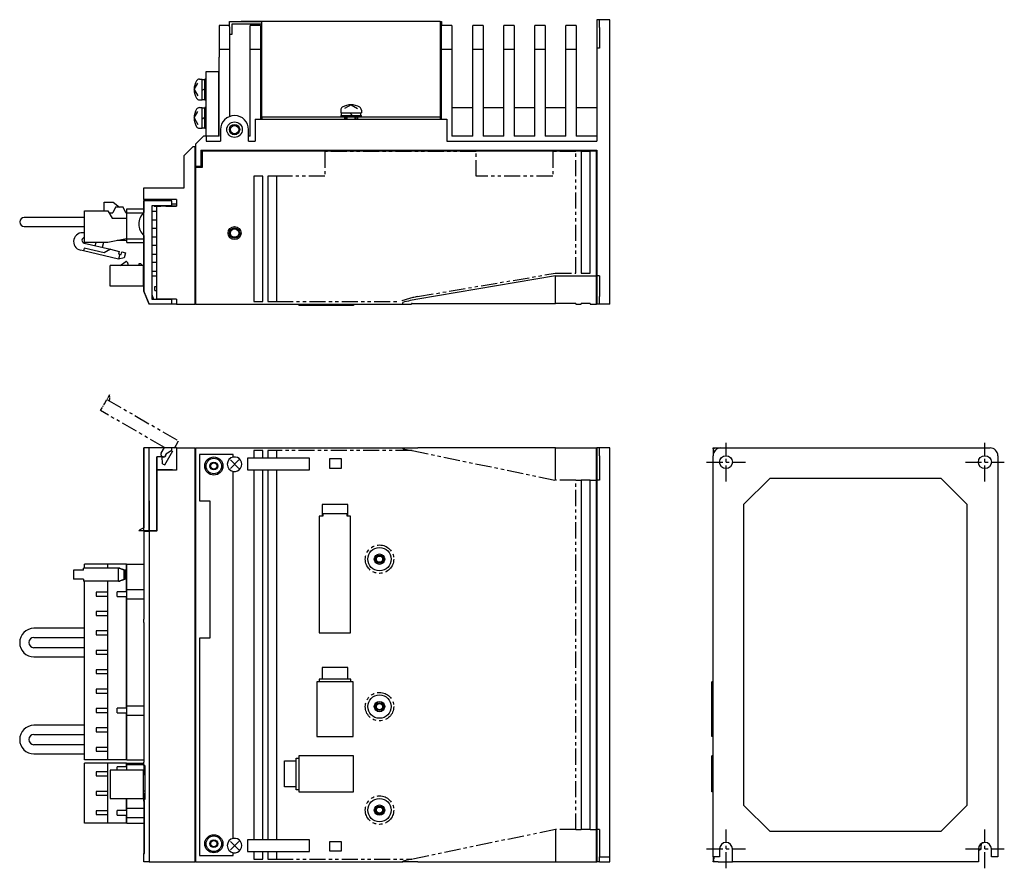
# Model space of a CAD drawing. Extents: x -778 to 8, y -354 to 171.
# Tile 3 of 3: x -373 to 8, y -157 to 171. Entities that reach past the tile are written whole.
import ezdxf

# ---------------------------------------------------------------- set-up
doc = ezdxf.new("R2010")
doc.units = 0
doc.linetypes.add('CENTER', pattern=[2, 1.25, -0.25, 0.25, -0.25])
doc.linetypes.add('PHANTOM', pattern=[2.5, 1.25, -0.25, 0.25, -0.25, 0.25, -0.25])
for name, color, linetype in [('CENTER', 6, 'CENTER'), ('OUTLINE', 7, 'CONTINUOUS'), ('PHANTOM', 3, 'PHANTOM'), ('THIN_LINE', 6, 'CONTINUOUS')]:
    doc.layers.add(name, color=color, linetype=linetype)

msp = doc.modelspace()

# ---------------------------------------------------------------- linework, layer by layer
at = {"layer": 'CENTER', "ltscale": 5}
for p, q in [((-100, -7.5), (-100, 7.5)), ((0, -7.5), (0, 7.5)), ((-107.5, 0), (-92.5, 0)), ((-7.5, 0), (7.5, 0)), ((-100, -157), (-100, -142)), ((0, -157), (0, -142)), ((-107.5, -149.5), (-92.5, -149.5)), ((-7.5, -149.5), (7.5, -149.5))]:
    msp.add_line(p, q, dxfattribs=at)
at = {"layer": 'OUTLINE'}
for p, q in [((-295.87, 168.73), (-295.87, 165.73)), ((-291.87, 168.73), (-295.87, 168.73)), ((-291.87, 170.33), (-279.37, 170.33)), ((-291.87, 168.32), (-291.87, 170.33)), ((-291.87, 168.32), (-291.87, 165.73)), ((-279.37, 169.33), (-290.87, 169.33)), ((-290.87, 169.33), (-290.87, 165.33)), ((-287.37, 170.43), (-226.37, 170.43)), ((-287.37, 170.43), (-287.37, 170.33)), ((-283.87, 165.73), (-283.87, 168.73)), ((-279.87, 168.73), (-283.87, 168.73)), ((-279.87, 168.73), (-279.87, 165.73)), ((-279.37, 133.53), (-279.37, 170.33)), ((-210.37, 170.33), (-279.37, 170.33)), ((-226.37, 170.43), (-226.37, 170.33)), ((-210.37, 170.33), (-209.87, 170.33)), ((-210.37, 170.33), (-210.37, 133.53)), ((-209.87, 169.33), (-210.37, 169.33)), ((-209.87, 170.33), (-209.87, 169.33)), ((-209.87, 169.33), (-209.87, 168.73)), ((-209.87, 165.73), (-209.87, 168.73)), ((-205.87, 168.73), (-209.87, 168.73)), ((-205.87, 168.73), (-205.87, 165.73)), ((-197.87, 165.73), (-197.87, 168.73)), ((-193.87, 168.73), (-197.87, 168.73)), ((-193.87, 168.73), (-193.87, 165.73)), ((-185.87, 165.73), (-185.87, 168.73)), ((-181.87, 168.73), (-185.87, 168.73)), ((-181.87, 168.73), (-181.87, 165.73)), ((-173.87, 165.73), (-173.87, 168.73)), ((-169.87, 168.73), (-173.87, 168.73)), ((-169.87, 168.73), (-169.87, 165.73)), ((-161.87, 165.73), (-161.87, 168.73)), ((-157.87, 168.73), (-161.87, 168.73)), ((-157.87, 168.73), (-157.87, 165.73)), ((-149.87, 171.03), (-149.87, 166.03)), ((-148.87, 171.03), (-149.87, 171.03)), ((-148.87, 168.03), (-148.87, 171.03)), ((-144.87, 171.03), (-148.87, 171.03)), ((-148.87, 168.03), (-148.87, 160.03)), ((-144.87, 168.03), (-144.87, 171.03)), ((-144.87, 64.03), (-144.87, 168.03)), ((-295.87, 165.73), (-295.87, 165.53)), ((-295.87, 165.53), (-295.87, 159.53)), ((-291.87, 165.73), (-291.87, 165.53)), ((-291.87, 165.53), (-291.87, 159.53)), ((-290.87, 165.33), (-291.87, 165.33)), ((-283.87, 165.53), (-283.87, 165.73)), ((-283.87, 159.53), (-283.87, 165.53)), ((-279.87, 165.73), (-279.87, 165.53)), ((-279.87, 165.53), (-279.87, 159.53)), ((-209.87, 165.53), (-209.87, 165.73)), ((-209.87, 159.53), (-209.87, 165.53)), ((-205.87, 165.73), (-205.87, 165.53)), ((-205.87, 165.53), (-205.87, 159.53)), ((-197.87, 165.53), (-197.87, 165.73)), ((-197.87, 159.53), (-197.87, 165.53)), ((-193.87, 165.73), (-193.87, 165.53)), ((-193.87, 165.53), (-193.87, 159.53)), ((-185.87, 165.53), (-185.87, 165.73)), ((-185.87, 159.53), (-185.87, 165.53)), ((-181.87, 165.73), (-181.87, 165.53)), ((-181.87, 165.53), (-181.87, 159.53)), ((-173.87, 165.53), (-173.87, 165.73)), ((-173.87, 159.53), (-173.87, 165.53)), ((-169.87, 165.73), (-169.87, 165.53)), ((-169.87, 165.53), (-169.87, 159.53)), ((-161.87, 165.53), (-161.87, 165.73)), ((-161.87, 159.53), (-161.87, 165.53)), ((-157.87, 165.73), (-157.87, 165.53)), ((-157.87, 165.53), (-157.87, 159.53)), ((-149.87, 166.03), (-149.87, 160.03)), ((-149.87, 160.03), (-149.87, 124.03)), ((-148.87, 160.03), (-149.87, 160.03)), ((-295.87, 159.53), (-295.87, 156.53)), ((-291.87, 159.53), (-295.87, 159.53)), ((-295.87, 126.03), (-295.87, 156.53)), ((-291.87, 159.53), (-291.87, 156.53)), ((-291.87, 156.53), (-291.87, 133.56)), ((-283.87, 156.53), (-283.87, 159.53)), ((-279.87, 159.53), (-283.87, 159.53)), ((-283.87, 126.03), (-283.87, 156.53)), ((-279.87, 159.53), (-279.87, 156.53)), ((-279.87, 156.53), (-279.87, 132.53)), ((-209.87, 156.53), (-209.87, 159.53)), ((-205.87, 159.53), (-209.87, 159.53)), ((-209.87, 132.53), (-209.87, 156.53)), ((-205.87, 159.53), (-205.87, 156.53)), ((-205.87, 156.53), (-205.87, 126.03)), ((-197.87, 156.53), (-197.87, 159.53)), ((-193.87, 159.53), (-197.87, 159.53)), ((-197.87, 126.03), (-197.87, 156.53)), ((-193.87, 159.53), (-193.87, 156.53)), ((-193.87, 156.53), (-193.87, 126.03)), ((-185.87, 156.53), (-185.87, 159.53)), ((-181.87, 159.53), (-185.87, 159.53)), ((-185.87, 126.03), (-185.87, 156.53)), ((-181.87, 159.53), (-181.87, 156.53)), ((-181.87, 156.53), (-181.87, 126.03)), ((-173.87, 156.53), (-173.87, 159.53)), ((-169.87, 159.53), (-173.87, 159.53)), ((-173.87, 126.03), (-173.87, 156.53)), ((-169.87, 159.53), (-169.87, 156.53)), ((-169.87, 156.53), (-169.87, 126.03)), ((-161.87, 156.53), (-161.87, 159.53)), ((-157.87, 159.53), (-161.87, 159.53)), ((-161.87, 126.03), (-161.87, 156.53)), ((-157.87, 159.53), (-157.87, 156.53)), ((-157.87, 156.53), (-157.87, 126.03)), ((-300.87, 151.03), (-295.97, 151.03)), ((-300.87, 126.03), (-300.87, 151.03)), ((-295.97, 151.03), (-295.87, 151.03)), ((-295.97, 126.03), (-295.97, 151.03)), ((-305.47, 144.03), (-304, 146.49)), ((-303.41, 148.03), (-302.37, 148.03)), ((-302.37, 140.03), (-302.37, 148.03)), ((-301.37, 147.83), (-302.37, 147.83)), ((-301.37, 140.03), (-301.37, 148.03)), ((-300.87, 148.03), (-301.37, 148.03)), ((-305.47, 144.03), (-304, 141.56)), ((-302.37, 143.74), (-301.37, 144.32)), ((-303.41, 140.03), (-302.37, 140.03)), ((-303.41, 137.03), (-302.37, 137.03)), ((-302.37, 140.23), (-301.37, 140.23)), ((-302.37, 129.03), (-302.37, 137.03)), ((-301.37, 140.03), (-300.87, 140.03)), ((-301.37, 129.03), (-301.37, 137.03)), ((-300.87, 137.03), (-301.37, 137.03)), ((-244.87, 138.13), (-247.33, 136.65)), ((-244.87, 138.13), (-242.4, 136.65)), ((-205.87, 137.03), (-197.87, 137.03)), ((-193.87, 137.03), (-185.87, 137.03)), ((-181.87, 137.03), (-173.87, 137.03)), ((-169.87, 137.03), (-161.87, 137.03)), ((-157.87, 137.03), (-149.87, 137.03)), ((-305.47, 133.03), (-304, 135.49)), ((-301.37, 136.83), (-302.37, 136.83)), ((-302.37, 132.74), (-301.37, 133.32)), ((-279.37, 133.53), (-279.37, 132.53)), ((-279.37, 133.53), (-247.37, 133.53)), ((-248.87, 136.07), (-248.87, 135.03)), ((-248.87, 135.03), (-240.87, 135.03)), ((-248.87, 134.03), (-240.87, 134.03)), ((-248.87, 134.03), (-248.87, 133.53)), ((-248.67, 135.03), (-248.67, 134.03)), ((-247.37, 133.53), (-242.37, 133.53)), ((-247.37, 133.53), (-247.37, 132.53)), ((-246.87, 133.53), (-246.87, 132.53)), ((-245.16, 135.03), (-244.58, 134.03)), ((-242.87, 132.53), (-242.87, 133.53)), ((-242.37, 133.53), (-210.37, 133.53)), ((-242.37, 133.53), (-242.37, 132.53)), ((-241.07, 134.03), (-241.07, 135.03)), ((-240.87, 136.07), (-240.87, 135.03)), ((-240.87, 133.53), (-240.87, 134.03)), ((-210.37, 133.53), (-210.37, 132.53)), ((-305.47, 133.03), (-304, 130.56)), ((-281.87, 132.53), (-207.87, 132.53)), ((-281.87, 132.53), (-281.87, 124.03)), ((-207.87, 132.53), (-207.87, 124.03)), ((-301.87, 126.03), (-304.87, 123.03)), ((-303.41, 129.03), (-302.37, 129.03)), ((-302.37, 129.23), (-301.37, 129.23)), ((-300.87, 126.03), (-301.87, 126.03)), ((-301.37, 129.03), (-300.87, 129.03)), ((-295.87, 126.03), (-300.87, 126.03)), ((-300.87, 126.03), (-300.87, 124.03)), ((-295.29, 128.53), (-295.29, 124.03)), ((-284.45, 124.03), (-284.45, 128.53)), ((-283.87, 126.03), (-284.45, 126.03)), ((-197.87, 126.03), (-205.87, 126.03)), ((-185.87, 126.03), (-193.87, 126.03)), ((-173.87, 126.03), (-181.87, 126.03)), ((-161.87, 126.03), (-169.87, 126.03)), ((-149.87, 126.03), (-157.87, 126.03)), ((-309.37, 118.53), (-305.87, 122.03)), ((-305.87, 122.03), (-305.07, 122.03)), ((-305.07, 122.03), (-304.87, 122.03)), ((-305.07, 61.03), (-305.07, 122.03)), ((-304.87, 114.23), (-304.87, 123.03)), ((-300.87, 124.03), (-295.29, 124.03)), ((-284.45, 124.03), (-281.87, 124.03)), ((-207.87, 124.03), (-149.87, 124.03)), ((-309.37, 106.03), (-309.37, 118.53)), ((-302.87, 120.53), (-302.87, 114.23)), ((-302.87, 120.53), (-149.87, 120.53)), ((-302.27, 120.53), (-302.27, 120.33)), ((-302.27, 120.33), (-150.07, 120.33)), ((-302.27, 114.03), (-302.27, 120.33)), ((-155.97, 120.03), (-155.97, 73.03)), ((-152.47, 120.03), (-155.97, 120.03)), ((-152.47, 73.03), (-152.47, 120.03)), ((-149.87, 120.33), (-150.07, 120.33)), ((-150.07, 72.03), (-150.07, 120.33)), ((-149.87, 120.53), (-149.87, 72.03)), ((-304.87, 114.03), (-304.87, 114.23)), ((-302.87, 114.23), (-304.87, 114.23)), ((-304.87, 114.03), (-302.27, 114.03)), ((-304.87, 61.03), (-304.87, 114.03)), ((-282.47, 110.53), (-282.47, 62.03)), ((-278.97, 110.53), (-282.47, 110.53)), ((-278.97, 62.03), (-278.97, 110.53)), ((-276.97, 110.53), (-276.97, 62.03)), ((-273.47, 110.53), (-276.97, 110.53)), ((-273.47, 62.03), (-273.47, 110.53)), ((-324.87, 106.03), (-309.37, 106.03)), ((-324.87, 101.53), (-324.87, 106.03)), ((-340.27, 97.1), (-340.27, 100.51)), ((-340.27, 100.51), (-336.77, 100.51)), ((-336.77, 100.51), (-334.29, 98.53)), ((-312.27, 101.53), (-324.87, 101.53)), ((-324.87, 101.53), (-324.87, 96.52)), ((-314.08, 101.03), (-324.87, 101.03)), ((-324.87, 66.03), (-324.87, 101.03)), ((-314.08, 99.06), (-321.87, 99.06)), ((-321.87, 99.06), (-321.87, 63)), ((-320.87, 98.95), (-320.87, 99.06)), ((-320.87, 98.95), (-318.33, 98.95)), ((-319.87, 101.03), (-319.87, 101.53)), ((-312.27, 98.92), (-319.87, 98.92)), ((-319.87, 63.03), (-319.87, 98.92)), ((-318.33, 99.06), (-318.33, 98.92)), ((-316.4, 98.92), (-316.4, 99.06)), ((-316.4, 98.95), (-312.27, 98.95)), ((-315.67, 98.92), (-315.67, 98.95)), ((-314.08, 99.06), (-314.08, 101.03)), ((-314.08, 99.91), (-312.27, 99.91)), ((-313.87, 98.92), (-313.87, 98.95)), ((-312.27, 101.53), (-312.27, 98.92)), ((-347.87, 84.95), (-347.87, 97.1)), ((-347.87, 97.1), (-338.87, 97.1)), ((-338.87, 97.1), (-337.17, 94.33)), ((-338.46, 96.43), (-336.87, 96.43)), ((-335.87, 98.53), (-336.87, 96.43)), ((-332.87, 98.53), (-335.87, 98.53)), ((-331.87, 96.43), (-332.87, 98.53)), ((-331.99, 96.69), (-331.67, 96.43)), ((-331.87, 96.43), (-331.45, 96.43)), ((-331.45, 97.93), (-324.87, 97.93)), ((-331.45, 96.43), (-331.45, 97.93)), ((-331.45, 86.33), (-331.45, 96.43)), ((-331.45, 96.43), (-324.97, 96.43)), ((-319.87, 96.93), (-321.87, 96.93)), ((-367.35, 94.62), (-371.1, 94.62)), ((-347.87, 94.62), (-367.35, 94.62)), ((-337.17, 94.33), (-331.67, 94.33)), ((-331.67, 94.33), (-331.67, 86.28)), ((-331.67, 94.33), (-331.45, 94.33)), ((-321.87, 93.63), (-319.87, 93.63)), ((-371.1, 91.08), (-367.35, 91.08)), ((-367.35, 91.08), (-347.87, 91.08)), ((-331.45, 87.73), (-331.67, 87.73)), ((-324.87, 87.54), (-324.87, 75.43)), ((-319.87, 90.33), (-321.87, 90.33)), ((-347.98, 84.69), (-337.84, 82.28)), ((-338.87, 84.95), (-347.87, 84.95)), ((-343.67, 83.67), (-343.37, 84.95)), ((-340.49, 84.95), (-340.95, 83.02)), ((-331.67, 86.28), (-338.87, 84.95)), ((-331.45, 85.63), (-335.2, 85.63)), ((-331.45, 86.33), (-324.87, 86.33)), ((-331.45, 84.93), (-331.45, 86.33)), ((-331.45, 84.93), (-324.87, 84.93)), ((-321.87, 87.03), (-319.87, 87.03)), ((-319.87, 83.73), (-321.87, 83.73)), ((-348.26, 81.67), (-349.41, 81.95)), ((-348, 82.74), (-348.26, 81.67)), ((-334.64, 78.44), (-348.26, 81.67)), ((-340.22, 80.9), (-348, 82.74)), ((-337.84, 82.28), (-340.22, 80.9)), ((-337.84, 82.28), (-334.43, 81.47)), ((-334.43, 81.47), (-334.66, 80.5)), ((-334.66, 80.5), (-334.17, 80.39)), ((-334.17, 80.39), (-334.64, 78.44)), ((-334.17, 80.39), (-333.69, 80.27)), ((-333.69, 80.27), (-333.46, 81.24)), ((-333.46, 81.24), (-332, 80.9)), ((-332, 80.9), (-332.46, 78.95)), ((-321.87, 80.43), (-319.87, 80.43)), ((-332.46, 78.95), (-334.64, 78.44)), ((-334.08, 75.99), (-331.87, 77.59)), ((-331.07, 76.79), (-331.07, 75.99)), ((-326.07, 76.59), (-326.87, 76.59)), ((-326.87, 76.59), (-326.87, 75.99)), ((-325.47, 75.99), (-326.07, 76.59)), ((-319.87, 77.13), (-321.87, 77.13)), ((-325.07, 75.99), (-337.87, 75.99)), ((-337.87, 67.99), (-337.87, 75.99)), ((-325.07, 67.99), (-325.07, 75.99)), ((-324.87, 75.39), (-325.07, 75.59)), ((-324.87, 74.59), (-325.07, 74.59)), ((-324.87, 75.43), (-324.87, 66.03)), ((-324.87, 75.43), (-324.87, 75.43)), ((-321.87, 73.83), (-319.87, 73.83)), ((-155.97, 73.03), (-152.47, 73.03)), ((-150.07, 73.03), (-149.87, 73.03)), ((-324.87, 69.39), (-325.07, 69.39)), ((-321.87, 72.03), (-319.87, 72.03)), ((-165.87, 72.03), (-219.08, 63)), ((-165.87, 66.03), (-165.87, 72.03)), ((-165.87, 72.03), (-150.07, 72.03)), ((-150.07, 66.03), (-150.07, 72.03)), ((-149.87, 72.03), (-149.87, 66.03)), ((-148.87, 72.03), (-149.87, 72.03)), ((-148.87, 72.03), (-148.87, 64.03)), ((-325.07, 67.99), (-337.87, 67.99)), ((-322.87, 61.03), (-324.87, 66.03)), ((-324.87, 66.03), (-324.75, 65.73)), ((-324.75, 65.73), (-322.87, 61.03)), ((-324.75, 65.73), (-324.75, 65.73)), ((-321.87, 64.75), (-321.17, 63.03)), ((-320.67, 67.93), (-319.87, 67.93)), ((-320.67, 66.33), (-320.67, 67.93)), ((-320.67, 66.33), (-319.87, 66.33)), ((-165.87, 61.33), (-165.87, 66.03)), ((-150.07, 61.03), (-150.07, 66.03)), ((-149.87, 66.03), (-149.87, 61.03)), ((-314.08, 61.03), (-322.87, 61.03)), ((-322.87, 61.03), (-322.87, 61.03)), ((-321.87, 63), (-314.08, 63)), ((-321.17, 63.03), (-320.87, 63.03)), ((-320.87, 63), (-320.87, 63.03)), ((-320.87, 63.03), (-319.87, 63.03)), ((-312.27, 63.03), (-319.87, 63.03)), ((-318.33, 63.03), (-318.33, 63)), ((-316.4, 63), (-316.4, 63.03)), ((-314.08, 61.03), (-314.08, 63)), ((-312.27, 61.03), (-314.08, 61.03)), ((-312.27, 63.03), (-312.27, 61.03)), ((-312.27, 61.03), (-305.07, 61.03)), ((-305.07, 61.23), (-304.87, 61.23)), ((-304.87, 61.03), (-224.87, 61.03)), ((-282.47, 62.03), (-278.97, 62.03)), ((-276.97, 62.03), (-273.47, 62.03)), ((-265.07, 61.03), (-265.07, 60.53)), ((-258.07, 61.03), (-258.07, 60.53)), ((-244.07, 61.03), (-244.07, 60.53)), ((-243.97, 61.03), (-243.97, 60.53)), ((-224.87, 61.03), (-224.87, 61.73)), ((-224.78, 61.03), (-224.87, 61.03)), ((-224.78, 61.03), (-221.45, 61.03)), ((-221.45, 61.31), (-221.45, 61.33)), ((-221.25, 61.33), (-221.45, 61.33)), ((-221.45, 61.31), (-221.45, 61.03)), ((-221.25, 61.33), (-165.87, 61.33)), ((-157.97, 61.33), (-165.87, 61.33)), ((-157.97, 61.33), (-157.97, 61.03)), ((-157.97, 61.03), (-155.97, 61.03)), ((-152.47, 61.33), (-155.97, 61.33)), ((-155.97, 61.03), (-155.97, 61.33)), ((-152.47, 61.33), (-152.47, 61.03)), ((-152.47, 61.03), (-150.07, 61.03)), ((-150.07, 62.03), (-149.87, 62.03)), ((-148.87, 61.03), (-149.87, 61.03)), ((-148.87, 61.03), (-148.87, 64.03)), ((-144.87, 61.03), (-148.87, 61.03)), ((-144.87, 61.03), (-144.87, 64.03)), ((-258.07, 60.53), (-265.07, 60.53)), ((-244.07, 60.53), (-258.07, 60.53)), ((-243.97, 60.53), (-244.07, 60.53)), ((-324.87, -26.5), (-324.87, 5.5)), ((-324.87, 5.5), (-324.87, -25.34)), ((-322.87, 5.5), (-324.87, 5.5)), ((-319.87, 5.5), (-324.87, 5.5)), ((-322.87, -26.5), (-322.87, 5.5)), ((-314.08, 5.5), (-322.87, 5.5)), ((-312.27, 5.5), (-319.87, 5.5)), ((-314.08, 4.5), (-316.4, 3.02)), ((-314.08, 4.5), (-314.08, 5.5)), ((-312.27, 5.5), (-305.07, 5.5)), ((-312.27, 5.5), (-312.27, -3.1)), ((-305.07, -154.5), (-305.07, 5.5)), ((-305.07, 5.3), (-304.87, 5.3)), ((-304.87, 5.5), (-224.87, 5.5)), ((-304.87, -154.5), (-304.87, 5.5)), ((-282.47, 4.5), (-282.47, 1.5)), ((-278.97, 4.5), (-282.47, 4.5)), ((-278.97, 1.5), (-278.97, 4.5)), ((-276.97, 4.5), (-276.97, 1.5)), ((-273.47, 4.5), (-276.97, 4.5)), ((-273.47, 1.5), (-273.47, 4.5)), ((-224.87, 5.21), (-224.87, 5.5)), ((-224.87, 5.5), (-219.08, 5.5)), ((-224.78, 5.19), (-224.87, 5.21)), ((-224.78, 5.19), (-221.45, 4.5)), ((-221.45, 4.5), (-221.45, 4.5)), ((-221.25, 4.46), (-221.45, 4.5)), ((-165.87, 5.5), (-219.08, 5.5)), ((-165.87, 5.5), (-150.07, 5.5)), ((-165.87, -1), (-165.87, 5.5)), ((-150.07, 5.5), (-149.87, 5.5)), ((-150.07, -1), (-150.07, 5.5)), ((-149.87, 5.3), (-150.07, 5.3)), ((-150.07, 4.5), (-149.87, 4.5)), ((-149.87, 5.5), (-149.87, -1)), ((-148.87, 5.5), (-149.87, 5.5)), ((-148.87, 2.5), (-148.87, 5.5)), ((-144.87, 5.5), (-148.87, 5.5)), ((-144.87, 2.5), (-144.87, 5.5)), ((-105, 5.5), (-104.3, 5.5)), ((-105, 5.21), (-105, 5.5)), ((-105, 5.19), (-105, 5.21)), ((-105, 5.19), (-105, 4.5)), ((-105, 4.5), (-105, 2.5)), ((-104.72, 4.5), (-105, 4.5)), ((-104.72, 4.5), (-104.7, 4.5)), ((-104.7, 4.46), (-104.7, 4.5)), ((-104.7, 4.46), (-104.7, 3.81)), ((-104.3, 5.5), (-102, 5.5)), ((-102, 5.5), (2, 5.5)), ((-319.9, 2.03), (-319.9, -26.5)), ((-317.37, 2.03), (-319.9, 2.03)), ((-319.9, 1.5), (-319.87, 1.5)), ((-319.87, -2.95), (-319.87, 2.03)), ((-316.4, 3.02), (-316.4, 3)), ((-303.37, 3), (-303.37, -15)), ((-290.37, 3), (-303.37, 3)), ((-288.24, 0.83), (-291.49, -2.43)), ((-288.24, -2.43), (-291.49, 0.83)), ((-290.37, 1.95), (-290.37, 3)), ((-284.87, 1.5), (-284.87, -3)), ((-282.47, 1.5), (-284.87, 1.5)), ((-278.97, 1.5), (-282.47, 1.5)), ((-276.97, 1.5), (-278.97, 1.5)), ((-260.87, 1.5), (-276.97, 1.5)), ((-260.87, -3), (-260.87, 1.5)), ((-253.17, 1.3), (-253.17, -2.3)), ((-248.57, 1.3), (-253.17, 1.3)), ((-248.57, -2.3), (-248.57, 1.3)), ((-148.87, 2.5), (-148.87, -7)), ((-144.87, -152.5), (-144.87, 2.5)), ((-105, -152.5), (-105, 2.5)), ((5, 2.5), (5, -152.5)), ((-319.9, -3.1), (-319.87, -3.1)), ((-313.87, -2.95), (-319.87, -2.95)), ((-319.87, -26.7), (-319.87, -3.1)), ((-312.27, -3.1), (-319.87, -3.1)), ((-313.87, -3.1), (-313.87, -2.95)), ((-290.37, -145.45), (-290.37, -3.55)), ((-284.87, -3), (-282.47, -3)), ((-282.47, -3), (-278.97, -3)), ((-282.47, -3), (-282.47, -146)), ((-278.97, -3), (-276.97, -3)), ((-278.97, -146), (-278.97, -3)), ((-276.97, -3), (-260.87, -3)), ((-276.97, -3), (-276.97, -146)), ((-273.47, -146), (-273.47, -3)), ((-253.17, -2.3), (-248.57, -2.3)), ((-165.87, -7), (-165.87, -1)), ((-150.07, -7), (-150.07, -1)), ((-149.87, -1), (-149.87, -7)), ((-157.97, -7), (-155.97, -7)), ((-152.47, -7), (-155.97, -7)), ((-155.97, -7), (-155.97, -142)), ((-152.47, -7), (-150.07, -7)), ((-152.47, -142), (-152.47, -7)), ((-150.07, -142), (-150.07, -7)), ((-149.87, -7), (-149.87, -142)), ((-148.87, -7), (-149.87, -7)), ((-83.08, -6.3), (-93.2, -16.42)), ((-16.92, -6.3), (-83.08, -6.3)), ((-6.8, -16.42), (-16.92, -6.3)), ((-150.07, -8), (-149.87, -8)), ((-322.87, -15), (-322.87, -154.5)), ((-303.37, -15), (-299.37, -15)), ((-299.37, -15), (-299.37, -68)), ((-256.07, -16.4), (-256.07, -20.93)), ((-246.07, -16.4), (-256.07, -16.4)), ((-246.07, -20.93), (-246.07, -16.4)), ((-93.2, -16.42), (-93.2, -132.58)), ((-6.8, -132.58), (-6.8, -16.42)), ((-257.13, -20.93), (-257.13, -66)), ((-256.07, -20.93), (-257.13, -20.93)), ((-255.77, -20.93), (-256.07, -20.93)), ((-255.77, -20), (-255.77, -20.93)), ((-246.37, -20), (-255.77, -20)), ((-246.37, -20.93), (-246.37, -20)), ((-246.07, -20.93), (-246.37, -20.93)), ((-245.01, -20.93), (-246.07, -20.93)), ((-245.01, -66), (-245.01, -20.93)), ((-324.87, -26.5), (-326.86, -26.5)), ((-322.87, -26.5), (-324.87, -26.5)), ((-324.87, -26.5), (-324.87, -26.7)), ((-319.9, -26.5), (-322.87, -26.5)), ((-322.57, -26.7), (-322.57, -26.5)), ((-321.17, -26.5), (-321.17, -26.7)), ((-320.87, -26.7), (-320.87, -26.5)), ((-324.87, -26.7), (-324.87, -60.7)), ((-324.75, -26.7), (-324.87, -26.7)), ((-324.75, -60.7), (-324.75, -26.7)), ((-324.75, -26.7), (-322.87, -26.7)), ((-319.87, -26.7), (-322.87, -26.7)), ((-352.04, -41.8), (-352.04, -45.2)), ((-349.41, -41.8), (-352.04, -41.8)), ((-348.26, -41.8), (-349.41, -41.8)), ((-334.64, -41), (-348.26, -41)), ((-348.26, -41.8), (-348.26, -41)), ((-338.87, -39.4), (-347.87, -39.4)), ((-347.87, -41), (-347.87, -39.4)), ((-331.67, -39.4), (-338.87, -39.4)), ((-338.87, -41), (-338.87, -39.4)), ((-334.64, -46), (-334.64, -41)), ((-332.46, -41.8), (-334.64, -41)), ((-334.17, -41), (-334.64, -41)), ((-334.17, -41), (-333.69, -41.2)), ((-333.69, -41.2), (-333.46, -41.2)), ((-333.46, -41.2), (-332, -41.8)), ((-332.46, -45.2), (-332.46, -41.8)), ((-332, -41.8), (-332.46, -41.8)), ((-332, -45.2), (-332, -41.8)), ((-331.67, -50.1), (-331.67, -39.4)), ((-331.45, -40.8), (-331.67, -40.8)), ((-331.45, -39.4), (-324.87, -39.4)), ((-331.45, -49.2), (-331.45, -39.4)), ((-349.41, -45.2), (-352.04, -45.2)), ((-348.26, -45.2), (-349.41, -45.2)), ((-348.26, -45.2), (-348.26, -46)), ((-334.64, -46), (-332.46, -45.2)), ((-332, -45.2), (-333.46, -45.8)), ((-332, -45.2), (-332.46, -45.2)), ((-334.64, -46), (-348.26, -46)), ((-347.87, -115.1), (-347.87, -46)), ((-338.87, -50.25), (-338.87, -46)), ((-334.64, -46), (-334.17, -46)), ((-333.69, -45.8), (-334.17, -46)), ((-333.46, -45.8), (-333.69, -45.8)), ((-331.45, -49.2), (-324.87, -49.2)), ((-331.45, -52.8), (-331.45, -49.2)), ((-338.87, -50.25), (-343.37, -50.25)), ((-343.37, -50.25), (-343.37, -51.75)), ((-343.37, -51.75), (-338.87, -51.75)), ((-338.87, -51.75), (-338.87, -50.25)), ((-338.87, -57.75), (-338.87, -51.75)), ((-331.45, -50.1), (-335.2, -50.1)), ((-335.2, -51.9), (-335.2, -50.1)), ((-335.2, -51.9), (-331.45, -51.9)), ((-331.67, -95.1), (-331.67, -51.9)), ((-331.45, -94.2), (-331.45, -52.8)), ((-331.45, -52.8), (-324.87, -52.8)), ((-338.87, -57.75), (-343.37, -57.75)), ((-343.37, -57.75), (-343.37, -59.25)), ((-343.37, -59.25), (-338.87, -59.25)), ((-338.87, -59.25), (-338.87, -57.75)), ((-338.87, -65.25), (-338.87, -59.25)), ((-324.87, -60.7), (-324.75, -60.7)), ((-324.87, -62), (-324.87, -60.7)), ((-347.87, -64.23), (-367.35, -64.23)), ((-324.87, -62), (-324.87, -116)), ((-324.75, -62), (-324.87, -62)), ((-324.75, -116), (-324.75, -62)), ((-367.35, -67.77), (-347.87, -67.77)), ((-338.87, -65.25), (-343.37, -65.25)), ((-343.37, -65.25), (-343.37, -66.75)), ((-343.37, -66.75), (-338.87, -66.75)), ((-338.87, -66.75), (-338.87, -65.25)), ((-338.87, -72.75), (-338.87, -66.75)), ((-303.37, -68), (-303.37, -152)), ((-299.37, -68), (-303.37, -68)), ((-257.13, -66), (-245.01, -66)), ((-347.87, -71.73), (-367.35, -71.73)), ((-367.35, -75.27), (-347.87, -75.27)), ((-338.87, -72.75), (-343.37, -72.75)), ((-343.37, -72.75), (-343.37, -74.25)), ((-343.37, -74.25), (-338.87, -74.25)), ((-338.87, -74.25), (-338.87, -72.75)), ((-338.87, -80.25), (-338.87, -74.25)), ((-256.07, -79.4), (-256.07, -83.93)), ((-246.07, -79.4), (-256.07, -79.4)), ((-246.07, -83.93), (-246.07, -79.4)), ((-338.87, -80.25), (-343.37, -80.25)), ((-343.37, -80.25), (-343.37, -81.75)), ((-343.37, -81.75), (-338.87, -81.75)), ((-338.87, -81.75), (-338.87, -80.25)), ((-338.87, -87.75), (-338.87, -81.75)), ((-244.07, -84.9), (-258.07, -84.9)), ((-258.07, -84.9), (-258.07, -106)), ((-257.17, -83.93), (-257.17, -84.9)), ((-256.07, -83.93), (-257.17, -83.93)), ((-246.07, -83.93), (-256.07, -83.93)), ((-244.97, -83.93), (-246.07, -83.93)), ((-244.97, -84.9), (-244.97, -83.93)), ((-244.07, -106), (-244.07, -84.9)), ((-105, -84.9), (-105.5, -84.9)), ((-105.5, -106), (-105.5, -84.9)), ((-338.87, -87.75), (-343.37, -87.75)), ((-343.37, -87.75), (-343.37, -89.25)), ((-343.37, -89.25), (-338.87, -89.25)), ((-338.87, -89.25), (-338.87, -87.75)), ((-338.87, -95.25), (-338.87, -89.25)), ((-331.45, -94.2), (-324.87, -94.2)), ((-331.45, -97.8), (-331.45, -94.2)), ((-338.87, -95.25), (-343.37, -95.25)), ((-343.37, -95.25), (-343.37, -96.75)), ((-343.37, -96.75), (-338.87, -96.75)), ((-338.87, -96.75), (-338.87, -95.25)), ((-338.87, -102.75), (-338.87, -96.75)), ((-331.45, -95.1), (-335.2, -95.1)), ((-335.2, -96.9), (-335.2, -95.1)), ((-335.2, -96.9), (-331.45, -96.9)), ((-331.67, -115.1), (-331.67, -96.9)), ((-331.45, -115.1), (-331.45, -97.8)), ((-331.45, -97.8), (-324.87, -97.8)), ((-347.87, -101.73), (-367.35, -101.73)), ((-367.35, -105.27), (-347.87, -105.27)), ((-343.37, -102.75), (-343.37, -104.25)), ((-338.87, -102.75), (-343.37, -102.75)), ((-343.37, -104.25), (-338.87, -104.25)), ((-338.87, -104.25), (-338.87, -102.75)), ((-338.87, -110.25), (-338.87, -104.25)), ((-258.07, -106), (-244.07, -106)), ((-105, -106), (-105.5, -106)), ((-347.87, -109.23), (-367.35, -109.23)), ((-338.87, -110.25), (-343.37, -110.25)), ((-343.37, -110.25), (-343.37, -111.75)), ((-338.87, -111.75), (-338.87, -110.25)), ((-367.35, -112.77), (-347.87, -112.77)), ((-343.37, -111.75), (-338.87, -111.75)), ((-338.87, -115.1), (-338.87, -111.75)), ((-331.45, -113.7), (-331.67, -113.7)), ((-243.97, -113.5), (-265.07, -113.5)), ((-265.07, -113.5), (-265.07, -127.5)), ((-243.97, -127.5), (-243.97, -113.5)), ((-105.5, -127.5), (-105.5, -113.5)), ((-105, -113.5), (-105.5, -113.5)), ((-338.87, -115.1), (-347.87, -115.1)), ((-338.87, -116.4), (-347.87, -116.4)), ((-347.87, -139.6), (-347.87, -116.4)), ((-331.67, -115.1), (-338.87, -115.1)), ((-331.67, -116.4), (-338.87, -116.4)), ((-338.87, -119.75), (-338.87, -116.4)), ((-331.45, -117.8), (-335.2, -117.8)), ((-335.2, -119.03), (-335.2, -117.8)), ((-331.67, -117.8), (-331.67, -116.4)), ((-331.45, -115.1), (-324.87, -115.1)), ((-331.45, -116.4), (-324.87, -116.4)), ((-331.45, -116.9), (-331.45, -116.4)), ((-331.45, -116.9), (-324.87, -116.9)), ((-331.45, -119.03), (-331.45, -116.9)), ((-324.87, -116), (-324.75, -116)), ((-324.87, -117.25), (-324.87, -116)), ((-324.87, -117.25), (-324.87, -120.88)), ((-324.57, -117.25), (-324.87, -117.25)), ((-324.57, -117.25), (-324.57, -130.35)), ((-270.57, -125.5), (-270.57, -115.5)), ((-270.57, -115.5), (-266.04, -115.5)), ((-266.04, -115.5), (-266.04, -114.4)), ((-266.04, -114.4), (-265.07, -114.4)), ((-266.04, -125.5), (-266.04, -115.5)), ((-338.87, -119.75), (-343.37, -119.75)), ((-343.37, -119.75), (-343.37, -121.25)), ((-343.37, -121.25), (-338.87, -121.25)), ((-338.87, -121.25), (-338.87, -119.75)), ((-338.87, -127.25), (-338.87, -121.25)), ((-337.87, -119.03), (-337.87, -130.03)), ((-325.07, -119.03), (-337.87, -119.03)), ((-325.07, -130.03), (-325.07, -119.03)), ((-325.07, -120.5), (-324.87, -120.5)), ((-324.57, -120.88), (-325.07, -120.88)), ((-266.04, -125.5), (-270.57, -125.5)), ((-266.04, -126.6), (-266.04, -125.5)), ((-338.87, -127.25), (-343.37, -127.25)), ((-343.37, -127.25), (-343.37, -128.75)), ((-343.37, -128.75), (-338.87, -128.75)), ((-338.87, -128.75), (-338.87, -127.25)), ((-338.87, -134.75), (-338.87, -128.75)), ((-324.57, -127.18), (-325.07, -127.18)), ((-324.57, -128.18), (-325.07, -128.18)), ((-324.87, -128.18), (-324.87, -130.35)), ((-265.07, -126.6), (-266.04, -126.6)), ((-265.07, -127.5), (-243.97, -127.5)), ((-105, -127.5), (-105.5, -127.5)), ((-337.87, -130.03), (-325.07, -130.03)), ((-331.67, -134.6), (-331.67, -130.03)), ((-331.45, -133.7), (-331.45, -130.03)), ((-324.87, -130.35), (-324.57, -130.35)), ((-324.87, -131), (-324.87, -130.35)), ((-324.87, -130.9), (-324.87, -151.25)), ((-324.68, -131), (-324.87, -131)), ((-324.68, -151.25), (-324.68, -130.9)), ((-93.2, -132.58), (-83.08, -142.7)), ((-16.92, -142.7), (-6.8, -132.58)), ((-338.87, -134.75), (-343.37, -134.75)), ((-343.37, -134.75), (-343.37, -136.25)), ((-343.37, -136.25), (-338.87, -136.25)), ((-338.87, -136.25), (-338.87, -134.75)), ((-338.87, -139.6), (-338.87, -136.25)), ((-331.45, -134.6), (-335.2, -134.6)), ((-335.2, -136.4), (-335.2, -134.6)), ((-335.2, -136.4), (-331.45, -136.4)), ((-331.67, -139.6), (-331.67, -136.4)), ((-331.45, -133.7), (-324.87, -133.7)), ((-331.45, -137.3), (-331.45, -133.7)), ((-338.87, -139.6), (-347.87, -139.6)), ((-331.67, -139.6), (-338.87, -139.6)), ((-331.45, -138.2), (-331.67, -138.2)), ((-331.45, -137.3), (-324.87, -137.3)), ((-331.45, -139.6), (-331.45, -137.3)), ((-331.45, -139.6), (-324.87, -139.6)), ((-165.87, -142), (-165.87, -148)), ((-157.97, -142), (-155.97, -142)), ((-152.47, -142), (-155.97, -142)), ((-152.47, -142), (-150.07, -142)), ((-150.07, -141), (-149.87, -141)), ((-150.07, -148), (-150.07, -142)), ((-149.87, -142), (-149.87, -148)), ((-148.87, -142), (-149.87, -142)), ((-148.87, -142), (-148.87, -152.5)), ((-83.08, -142.7), (-16.92, -142.7)), ((-288.24, -146.57), (-291.49, -149.83)), ((-288.24, -149.83), (-291.49, -146.57)), ((-284.87, -146), (-284.87, -150.5)), ((-282.47, -146), (-284.87, -146)), ((-278.97, -146), (-282.47, -146)), ((-276.97, -146), (-278.97, -146)), ((-260.87, -146), (-276.97, -146)), ((-260.87, -150.5), (-260.87, -146)), ((-253.17, -146.7), (-253.17, -150.3)), ((-248.57, -146.7), (-253.17, -146.7)), ((-248.57, -150.3), (-248.57, -146.7)), ((-165.87, -148), (-165.87, -154.5)), ((-150.07, -154.5), (-150.07, -148)), ((-149.87, -148), (-149.87, -154.5)), ((-1.25, -148), (-2, -148)), ((-1.4, -148.97), (-1.4, -148)), ((-1.25, -148), (-1.25, -147.33)), ((-0.7, -147.3), (-1.19, -147.3)), ((-0.7, -147.3), (-0.7, -147.1)), ((-324.87, -151.25), (-324.68, -151.25)), ((-324.87, -154.5), (-324.87, -151.25)), ((-303.37, -152), (-290.37, -152)), ((-290.37, -152), (-290.37, -150.95)), ((-284.87, -150.5), (-282.47, -150.5)), ((-282.47, -150.5), (-278.97, -150.5)), ((-282.47, -150.5), (-282.47, -153.5)), ((-278.97, -150.5), (-276.97, -150.5)), ((-278.97, -153.5), (-278.97, -150.5)), ((-276.97, -150.5), (-260.87, -150.5)), ((-276.97, -150.5), (-276.97, -153.5)), ((-273.47, -153.5), (-273.47, -150.5)), ((-253.17, -150.3), (-248.57, -150.3)), ((-102.5, -149.5), (-102.5, -152.5)), ((-97.5, -154.5), (-97.5, -149.5)), ((-2.5, -149.5), (-2.5, -154.5)), ((2.5, -152.5), (2.5, -149.5)), ((-322.87, -154.5), (-324.87, -154.5)), ((-322.87, -154.5), (-305.07, -154.5)), ((-305.07, -154.3), (-304.87, -154.3)), ((-304.87, -154.5), (-224.87, -154.5)), ((-282.47, -153.5), (-278.97, -153.5)), ((-276.97, -153.5), (-273.47, -153.5)), ((-224.87, -154.21), (-224.78, -154.19)), ((-224.87, -154.5), (-224.87, -154.21)), ((-219.08, -154.5), (-224.87, -154.5)), ((-221.45, -153.5), (-224.78, -154.19)), ((-221.45, -153.5), (-221.25, -153.46)), ((-221.45, -153.5), (-221.45, -153.5)), ((-219.08, -154.5), (-165.87, -154.5)), ((-165.87, -154.5), (-150.07, -154.5)), ((-150.07, -153.5), (-149.87, -153.5)), ((-150.07, -154.3), (-149.87, -154.3)), ((-150.07, -154.5), (-149.87, -154.5)), ((-148.87, -154.5), (-149.87, -154.5)), ((-148.87, -154.5), (-148.87, -152.5)), ((-148.87, -152.5), (-144.87, -152.5)), ((-148.87, -154.5), (-144.87, -154.5)), ((-144.87, -154.5), (-144.87, -152.5)), ((-105, -152.5), (-105, -153.5)), ((-102.5, -152.5), (-105, -152.5)), ((-105, -153.5), (-104.72, -153.5)), ((-105, -153.5), (-105, -154.19)), ((-105, -154.21), (-105, -154.19)), ((-105, -154.5), (-105, -154.21)), ((-104.3, -154.5), (-105, -154.5)), ((-104.7, -153.5), (-104.72, -153.5)), ((-104.7, -152.5), (-104.7, -153.46)), ((-104.7, -153.5), (-104.7, -153.46)), ((-103.03, -154.5), (-104.3, -154.5)), ((-103.03, -154.5), (-97.5, -154.5)), ((-2.5, -154.5), (-97.5, -154.5)), ((5, -152.5), (2.5, -152.5))]:
    msp.add_line(p, q, dxfattribs=at)
for centre, radius in [((-289.87, 128.53), 3), ((-289.87, 128.53), 1.6), ((-289.87, 88.53), 2.5), ((-289.87, 88.53), 1.6), ((-297.87, -1.5), 3.5), ((-297.87, -1.5), 3), ((-100, 0), 2.5), ((0, 0), 2.5), ((-297.87, -1.5), 1.2), ((-233.87, -37.5), 4.5), ((-233.87, -37.5), 2), ((-233.87, -37.5), 1.2), ((-233.87, -94.5), 4.5), ((-233.87, -94.5), 2), ((-233.87, -94.5), 1.2), ((-233.87, -134.5), 4.5), ((-233.87, -134.5), 2), ((-233.87, -134.5), 1.2), ((-297.87, -147.5), 3.5), ((-297.87, -147.5), 3), ((-297.87, -147.5), 1.2)]:
    msp.add_circle(centre, radius, dxfattribs=at)
for centre, radius, start, end in [((-298.97, 144.03), 6.5, 148.7193, 211.2807), ((-303.41, 146.73), 1.3, 90, 148.7193), ((-303.41, 141.33), 1.3, 211.2807, 270), ((-303.41, 135.73), 1.3, 90, 148.7193), ((-247.57, 136.07), 1.3, 121.2807, 180), ((-244.87, 131.63), 6.5, 58.7193, 121.2807), ((-242.17, 136.07), 1.3, 0, 58.7193), ((-298.97, 133.03), 6.5, 148.7193, 211.2807), ((-289.87, 128.53), 5.42, 0, 180), ((-303.41, 130.33), 1.3, 211.2807, 270), ((-320.82, 92.03), 6.05, 132.0338, 227.9662), ((-371.1, 92.85), 1.77, 90, 270), ((-348.62, 85.27), 3.42, 77.2554, 256.64), ((-347.72, 85.76), 1.1, 97.6425, 256.64), ((-331.87, 76.79), 0.8, 0, 90), ((-209.07, 3.77), 60.08, 99.5912, 105.2465), ((-105.01, 6.21), 1, 270.4072, 315), ((-102, 2.5), 3, 90, 180), ((2, 2.5), 3, 0, 90), ((-317.37, 3), 1.05, 246.8011, 0), ((-317.37, 3), 0.965, 270, 0), ((-317.37, 3), 1.05, 0, 3.885), ((-289.87, -0.8), 2.8, 100.2866, 259.7134), ((-289.87, -0.8), 2.8, 259.7134, 100.2866), ((-320.82, -34.65), 10.15, 113.525, 126.5931), ((-367.35, -69.75), 5.52, 90, 180), ((-367.35, -69.75), 1.98, 90, 270), ((-367.35, -69.75), 5.52, 180, 270), ((-367.35, -107.25), 5.52, 90, 180), ((-367.35, -107.25), 1.98, 90, 270), ((-367.35, -107.25), 5.52, 180, 270), ((-289.87, -148.2), 2.8, 100.2866, 259.7134), ((-289.87, -148.2), 2.8, 259.7134, 100.2866), ((-100, -149.5), 2.5, 0, 180), ((0, -149.5), 2.5, 0, 180), ((-4.2, -145.4), 5, 289.8769, 296.7437), ((-2.4, -148.97), 1, 296.7437, 0), ((-105.01, -155.21), 1, 45, 89.5928)]:
    msp.add_arc(centre, radius, start, end, dxfattribs=at)
at = {"layer": 'PHANTOM', "ltscale": 5}
for p, q in [((-254.97, 120.03), (-254.97, 110.53)), ((-196.47, 120.03), (-254.97, 120.03)), ((-196.47, 110.53), (-196.47, 120.03)), ((-166.97, 120.03), (-166.97, 110.53)), ((-157.97, 120.03), (-166.97, 120.03)), ((-157.97, 73.03), (-157.97, 120.03)), ((-254.97, 110.53), (-273.47, 110.53)), ((-166.97, 110.53), (-196.47, 110.53)), ((-219.25, 63.99), (-165.95, 73.03)), ((-165.95, 73.03), (-157.97, 73.03)), ((-273.47, 62.03), (-226.07, 62.03)), ((-340.17, 22.51), (-339.17, 24.24)), ((-339.17, 24.24), (-311.46, 8.24)), ((-316.94, 5.68), (-341.65, 19.94)), ((-312.46, 6.51), (-311.46, 8.24)), ((-318.2, 3.48), (-316.94, 5.68)), ((-316.85, -1.1), (-312.46, 6.51)), ((-221.45, 4.5), (-273.47, 4.5)), ((-221.25, 4.46), (-165.87, -7)), ((-317.72, -0.6), (-317.83, 2.15)), ((-157.97, -7), (-165.87, -7)), ((-157.97, -142), (-157.97, -7)), ((-165.87, -142), (-221.25, -153.46)), ((-157.97, -142), (-165.87, -142)), ((-273.47, -153.5), (-221.45, -153.5))]:
    msp.add_line(p, q, dxfattribs=at)
at = {"layer": 'PHANTOM'}
for p, q in [((-338.17, 25.97), (-339.17, 24.24)), ((-341.65, 19.94), (-340.17, 22.51)), ((-317.72, -0.6), (-316.85, -1.1))]:
    msp.add_line(p, q, dxfattribs=at)
at = {"layer": 'PHANTOM', "ltscale": 5}
for centre in [(-233.87, -37.5), (-233.87, -94.5), (-233.87, -134.5)]:
    msp.add_circle(centre, 5.5, dxfattribs=at)
msp.add_arc((-209.6, 17.56), 47.42, 101.7439, 110.3279, dxfattribs=at)
at = {"layer": 'PHANTOM'}
for centre, radius, start, end in [((-348.25, 24.81), 10.15, 353.525, 6.5931), ((-317.37, 3), 0.965, 150, 240)]:
    msp.add_arc(centre, radius, start, end, dxfattribs=at)
at = {"layer": 'THIN_LINE'}
for p, q in [((-246.47, 133.53), (-246.47, 132.53)), ((-243.27, 132.53), (-243.27, 133.53))]:
    msp.add_line(p, q, dxfattribs=at)
for centre, radius in [((-289.87, 128.53), 2), ((-289.87, 88.53), 2), ((-297.87, -1.5), 1.5), ((-233.87, -37.5), 1.5), ((-233.87, -94.5), 1.5), ((-233.87, -134.5), 1.5), ((-297.87, -147.5), 1.5)]:
    msp.add_circle(centre, radius, dxfattribs=at)

doc.saveas('drawing.dxf')
